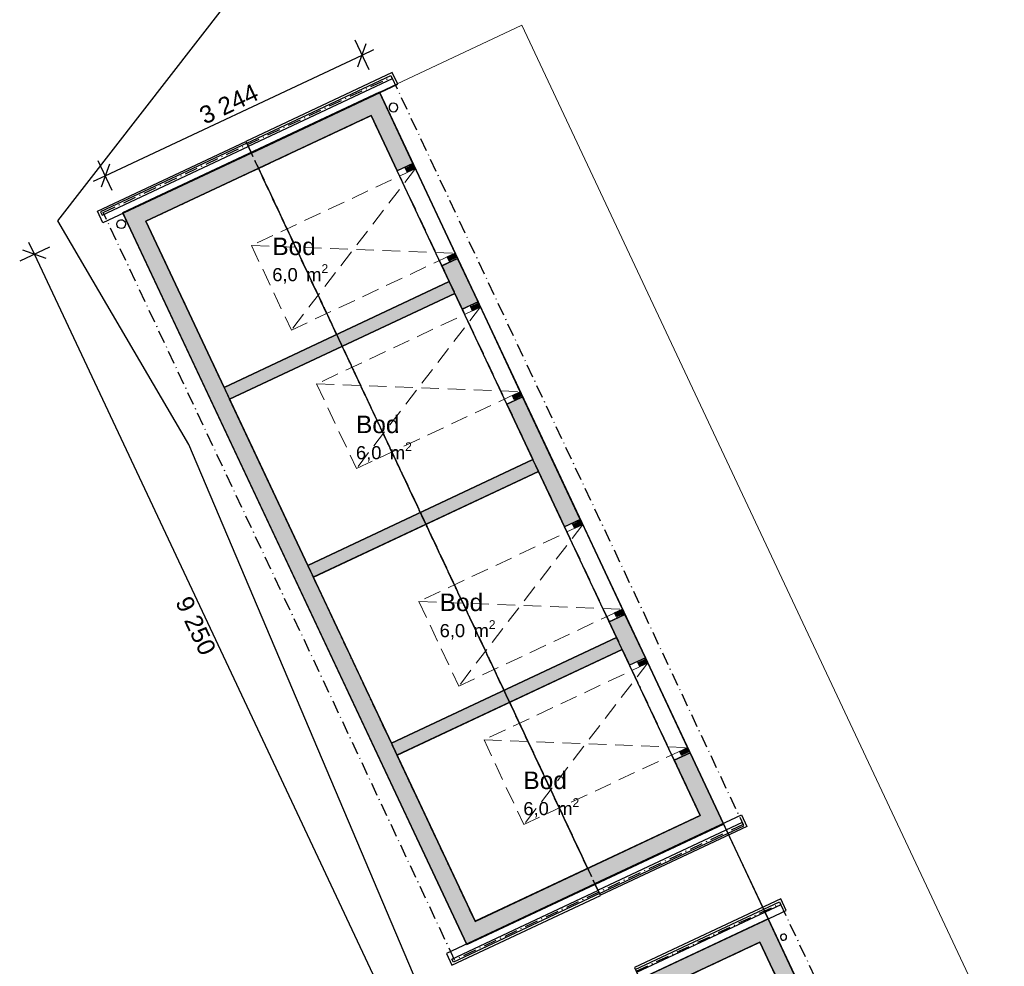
# Model space of a CAD drawing. Header units: millimetres. Extents: x 158466 to 263668, y 129175 to 189280.
# Tile 6 of 55: x 158466 to 169724, y 164740 to 175570. Entities that reach past the tile are written whole.
import ezdxf
from ezdxf.enums import TextEntityAlignment as Align

# ---------------------------------------------------------------- set-up
doc = ezdxf.new("R2010")
doc.units = ezdxf.units.MM
doc.header["$LTSCALE"] = 0.5
doc.header["$MEASUREMENT"] = 0
for name, pattern in [('Over snittplan', [520, 300, -100, 20, -100]), ('PLINE', [0]), ('Under snittplan', [600, 400, -200])]:
    doc.linetypes.add(name, pattern=pattern)
for name, color, linetype in [('231- Bærende yttervegger (Skravur)(Nye konstruksjoner)', 7, 'Continuous'), ('231- Bærende yttervegger(Nye konstruksjoner)', 7, 'Continuous'), ('24-- Innervegger (Skravur)(Nye konstruksjoner)', 7, 'Continuous'), ('24-- Innervegger(Nye konstruksjoner)', 7, 'Continuous'), ('244- Vinduer_ dører_ foldevegger(Nye konstruksjoner)', 7, 'Continuous'), ('252- Gulv på grunn_ bunnplate(Nye konstruksjoner)', 7, 'Continuous'), ('26-- Yttertak(Nye konstruksjoner)', 7, 'Continuous'), ('265- Gesimser_ takrenner og nedløp(Nye konstruksjoner)', 7, 'Continuous'), ('71-- Bearbeidet terreng(Nye konstruksjoner)', 7, 'Continuous'), ('842-M___1_100 Målsetting bygning(Nye konstruksjoner)', 7, 'Continuous'), ('862- M___BTA(Nye konstruksjoner)', 7, 'Continuous'), ('862- M___BTA(Polylinje)(Nye konstruksjoner)', 7, 'Continuous'), ('862- M___BTA(Tekst)(Nye konstruksjoner)', 7, 'Continuous'), ('862- M___Nettoareal(Nye konstruksjoner)', 7, 'Continuous'), ('862- M___Nettoareal(Polylinje)(Nye konstruksjoner)', 7, 'Continuous'), ('862- M___Nettoareal(Tekst)(Nye konstruksjoner)', 7, 'Continuous')]:
    doc.layers.add(name, color=color, linetype=linetype)
doc.layers.add('234- Vinduer_ dører_ porter(Nye konstruksjoner)', color=7, linetype='Continuous', lineweight=0)
doc.layers.add('256- Faste himlinger og overflatebehandling(Nye konstruksjoner)', color=7, linetype='Continuous', lineweight=0)
doc.styles.add('GENERATED_STYLE_1', font='arial.ttf')
doc.dimstyles.new('GENERATED_STYLE__1', dxfattribs={"dimtxt": 200, "dimasz": 190, "dimexe": 0.18, "dimexo": 0.0625, "dimgap": 0, "dimtad": 1, "dimdec": 0, "dimzin": 0, "dimdsep": 46, "dimtxsty": 'GENERATED_STYLE_1', "dimblk": 'ARROWHEAD_6', "dimblk1": 'ARROWHEAD_6', "dimblk2": 'ARROWHEAD_6', "dimcen": 0.09, "dimse1": 1, "dimse2": 1, "dimclrd": 256, "dimclre": 256, "dimclrt": 256, "dimadec": 1, "dimazin": 0, "dimtfac": 1, "dimtdec": 4, "dimtmove": 0, "dimatfit": 3, "dimfxl": 1, "dimtolj": 1, "dimtzin": 0, "dimarcsym": 0})
doc.dimstyles.new('GENERATED_STYLE__6', dxfattribs={"dimtxt": 200, "dimasz": 190, "dimexe": 0.18, "dimexo": 0.0625, "dimgap": 0, "dimtad": 3, "dimdec": 0, "dimzin": 0, "dimdsep": 46, "dimtxsty": 'GENERATED_STYLE_1', "dimblk": 'ARROWHEAD_6', "dimblk1": 'ARROWHEAD_6', "dimblk2": 'ARROWHEAD_6', "dimcen": 0.09, "dimse1": 1, "dimse2": 1, "dimclrd": 256, "dimclre": 256, "dimclrt": 256, "dimadec": 1, "dimazin": 0, "dimtfac": 1, "dimtdec": 4, "dimtmove": 0, "dimatfit": 3, "dimfxl": 1, "dimtolj": 1, "dimtzin": 0, "dimarcsym": 0})

# ---------------------------------------------------------------- blocks, each defined once
blk = doc.blocks.new('BTA boder ca.__3_1', base_point=(164317, 176566))
at = {"layer": '862- M___BTA(Polylinje)(Nye konstruksjoner)', "linetype": 'PLINE', "flags": 128}
blk.add_lwpolyline([(162580, 174740), (159643, 173360), (163578, 164988), (166514, 166368), (167024, 165282), (164088, 163902), (169235, 152951), (172171, 154331), (167024, 165282), (166386, 166640)], close=True, dxfattribs=at)
at = {"layer": '862- M___BTA(Tekst)(Nye konstruksjoner)', "insert": (163243, 176478), "char_height": 200, "attachment_point": 1, "style": 'GENERATED_STYLE_1'}
blk.add_mtext('\\A1;{\\pql;\\pt0,24100;\\fArial|b0|i0|c0|p0;\\W1.000000;69,3\\fArial|b0|i0|c0|p0;\\W1.000000;\\A1{\\H.66x;\\S^  ;}\\fArial|b0|i0|c0|p0;\\W1.000000; m\\fArial|b0|i0|c0|p0;\\W1.000000;\\A1{\\H.66x;\\S2^  ;}}', dxfattribs=at)
at = {"layer": '862- M___BTA(Tekst)(Nye konstruksjoner)', "style": 'GENERATED_STYLE_1'}
for tag, height, p in [('DUMMY_861', 250, (165391, 176919)), ('ROOM_NAME', 250, (163243, 176862)), ('DUMMY_862', 200, (163243, 176526))]:
    blk.add_attdef(tag, text='', height=height, dxfattribs=at).set_placement(p, align=Align.TOP_LEFT)
blk = doc.blocks.new('Bod_104_38_1', base_point=(161111, 171683))
at = {"layer": '862- M___Nettoareal(Polylinje)(Nye konstruksjoner)', "linetype": 'PLINE', "flags": 128}
blk.add_lwpolyline([(159909, 173264), (160803, 171363), (163377, 172573), (162484, 174474)], close=True, dxfattribs=at)
at = {"layer": '862- M___Nettoareal(Tekst)(Nye konstruksjoner)', "insert": (161354, 172772), "char_height": 150, "attachment_point": 1, "style": 'GENERATED_STYLE_1'}
blk.add_mtext('\\A1;{\\pql;\\pt0,24100;\\fArial|b0|i0|c0|p0;\\W1.000000;6,0\\fArial|b0|i0|c0|p0;\\W1.000000;\\A1{\\H.66x;\\S^  ;}\\fArial|b0|i0|c0|p0;\\W1.000000; m\\fArial|b0|i0|c0|p0;\\W1.000000;\\A1{\\H.66x;\\S2^  ;}}', dxfattribs=at)
at = {"layer": '862- M___Nettoareal(Tekst)(Nye konstruksjoner)', "style": 'GENERATED_STYLE_1'}
for tag, height, p in [('ROOM_NAME', 200, (161354, 173077)), ('DUMMY_861', 200, (161842, 173122)), ('DUMMY_862', 150, (161354, 172808))]:
    blk.add_attdef(tag, text='', height=height, dxfattribs=at).set_placement(p, align=Align.TOP_LEFT)
blk = doc.blocks.new('Bod_104_39_1', base_point=(162068, 169647))
at = {"layer": '862- M___Nettoareal(Polylinje)(Nye konstruksjoner)', "linetype": 'PLINE', "flags": 128}
blk.add_lwpolyline([(160866, 171228), (161760, 169327), (164334, 170537), (163441, 172437)], close=True, dxfattribs=at)
at = {"layer": '862- M___Nettoareal(Tekst)(Nye konstruksjoner)', "insert": (162311, 170735), "char_height": 150, "attachment_point": 1, "style": 'GENERATED_STYLE_1'}
blk.add_mtext('\\A1;{\\pql;\\pt0,24100;\\fArial|b0|i0|c0|p0;\\W1.000000;6,0\\fArial|b0|i0|c0|p0;\\W1.000000;\\A1{\\H.66x;\\S^  ;}\\fArial|b0|i0|c0|p0;\\W1.000000; m\\fArial|b0|i0|c0|p0;\\W1.000000;\\A1{\\H.66x;\\S2^  ;}}', dxfattribs=at)
at = {"layer": '862- M___Nettoareal(Tekst)(Nye konstruksjoner)', "style": 'GENERATED_STYLE_1'}
for tag, height, p in [('ROOM_NAME', 200, (162311, 171040)), ('DUMMY_861', 200, (162799, 171086)), ('DUMMY_862', 150, (162311, 170772))]:
    blk.add_attdef(tag, text='', height=height, dxfattribs=at).set_placement(p, align=Align.TOP_LEFT)
blk = doc.blocks.new('Bod_104_40_1', base_point=(163025, 167610))
at = {"layer": '862- M___Nettoareal(Polylinje)(Nye konstruksjoner)', "linetype": 'PLINE', "flags": 128}
blk.add_lwpolyline([(161823, 169191), (162717, 167291), (165291, 168500), (164398, 170401)], close=True, dxfattribs=at)
at = {"layer": '862- M___Nettoareal(Tekst)(Nye konstruksjoner)', "insert": (163268, 168699), "char_height": 150, "attachment_point": 1, "style": 'GENERATED_STYLE_1'}
blk.add_mtext('\\A1;{\\pql;\\pt0,24100;\\fArial|b0|i0|c0|p0;\\W1.000000;6,0\\fArial|b0|i0|c0|p0;\\W1.000000;\\A1{\\H.66x;\\S^  ;}\\fArial|b0|i0|c0|p0;\\W1.000000; m\\fArial|b0|i0|c0|p0;\\W1.000000;\\A1{\\H.66x;\\S2^  ;}}', dxfattribs=at)
at = {"layer": '862- M___Nettoareal(Tekst)(Nye konstruksjoner)', "style": 'GENERATED_STYLE_1'}
for tag, height, p in [('ROOM_NAME', 200, (163268, 169004)), ('DUMMY_861', 200, (163756, 169050)), ('DUMMY_862', 150, (163268, 168735))]:
    blk.add_attdef(tag, text='', height=height, dxfattribs=at).set_placement(p, align=Align.TOP_LEFT)
blk = doc.blocks.new('Bod_104_41_1', base_point=(163982, 165574))
at = {"layer": '862- M___Nettoareal(Polylinje)(Nye konstruksjoner)', "linetype": 'PLINE', "flags": 128}
blk.add_lwpolyline([(162780, 167155), (163674, 165254), (166248, 166464), (165355, 168365)], close=True, dxfattribs=at)
at = {"layer": '862- M___Nettoareal(Tekst)(Nye konstruksjoner)', "insert": (164225, 166663), "char_height": 150, "attachment_point": 1, "style": 'GENERATED_STYLE_1'}
blk.add_mtext('\\A1;{\\pql;\\pt0,24100;\\fArial|b0|i0|c0|p0;\\W1.000000;6,0\\fArial|b0|i0|c0|p0;\\W1.000000;\\A1{\\H.66x;\\S^  ;}\\fArial|b0|i0|c0|p0;\\W1.000000; m\\fArial|b0|i0|c0|p0;\\W1.000000;\\A1{\\H.66x;\\S2^  ;}}', dxfattribs=at)
at = {"layer": '862- M___Nettoareal(Tekst)(Nye konstruksjoner)', "style": 'GENERATED_STYLE_1'}
for tag, height, p in [('ROOM_NAME', 200, (164225, 166968)), ('DUMMY_861', 200, (164713, 167013)), ('DUMMY_862', 150, (164225, 166699))]:
    blk.add_attdef(tag, text='', height=height, dxfattribs=at).set_placement(p, align=Align.TOP_LEFT)
blk = doc.blocks.new('Bod_104_42_1', base_point=(165556, 162225))
at = {"layer": '862- M___Nettoareal(Polylinje)(Nye konstruksjoner)', "linetype": 'PLINE', "flags": 128}
blk.add_lwpolyline([(164354, 163806), (165247, 161906), (167821, 163115), (166928, 165016)], close=True, dxfattribs=at)
at = {"layer": '862- M___Nettoareal(Tekst)(Nye konstruksjoner)', "insert": (165799, 163314), "char_height": 150, "attachment_point": 1, "style": 'GENERATED_STYLE_1'}
blk.add_mtext('\\A1;{\\pql;\\pt0,24100;\\fArial|b0|i0|c0|p0;\\W1.000000;6,0\\fArial|b0|i0|c0|p0;\\W1.000000;\\A1{\\H.66x;\\S^  ;}\\fArial|b0|i0|c0|p0;\\W1.000000; m\\fArial|b0|i0|c0|p0;\\W1.000000;\\A1{\\H.66x;\\S2^  ;}}', dxfattribs=at)
at = {"layer": '862- M___Nettoareal(Tekst)(Nye konstruksjoner)', "style": 'GENERATED_STYLE_1'}
for tag, height, p in [('ROOM_NAME', 200, (165799, 163619)), ('DUMMY_861', 200, (166287, 163665)), ('DUMMY_862', 150, (165799, 163350))]:
    blk.add_attdef(tag, text='', height=height, dxfattribs=at).set_placement(p, align=Align.TOP_LEFT)
blk = doc.blocks.new('Garasjeport vippe[11]_1')
at = {"layer": '231- Bærende yttervegger (Skravur)(Nye konstruksjoner)', "linetype": 'Continuous'}
for points in [[(162969, 173912), (162878, 173869), (162899, 173824), (162990, 173866)], [(163376, 172810), (163466, 172853), (163445, 172898), (163355, 172855)]]:
    blk.add_hatch(color=256, dxfattribs=at).paths.add_polyline_path(points)
at = {"layer": '234- Vinduer_ dører_ porter(Nye konstruksjoner)', "linetype": 'Under snittplan'}
for p, q in [((162990, 173866), (161117, 172986)), ((162990, 173866), (161572, 172018)), ((161117, 172986), (161572, 172018)), ((161117, 172986), (163445, 172898)), ((161572, 172018), (163445, 172898))]:
    blk.add_line(p, q, dxfattribs=at)
at = {"layer": '244- Vinduer_ dører_ foldevegger(Nye konstruksjoner)', "linetype": 'PLINE'}
for p, q in [((162872, 173883), (162781, 173840)), ((162872, 173883), (162962, 173925)), ((162962, 173925), (162872, 173883)), ((162962, 173925), (162872, 173883)), ((162878, 173869), (162872, 173883)), ((162878, 173869), (162969, 173912)), ((162899, 173824), (162878, 173869)), ((162990, 173866), (162899, 173824)), ((162969, 173912), (162962, 173925)), ((162969, 173912), (162990, 173866)), ((163445, 172898), (162990, 173866)), ((163355, 172855), (163445, 172898)), ((163376, 172810), (163355, 172855)), ((163466, 172853), (163376, 172810)), ((163382, 172797), (163473, 172839)), ((163473, 172839), (163382, 172797)), ((163473, 172839), (163382, 172797)), ((163445, 172898), (163466, 172853)), ((163466, 172853), (163473, 172839)), ((163382, 172797), (163292, 172754)), ((163376, 172810), (163382, 172797))]:
    blk.add_line(p, q, dxfattribs=at)
blk = doc.blocks.new('Garasjeport vippe[12]_1')
at = {"layer": '231- Bærende yttervegger (Skravur)(Nye konstruksjoner)', "linetype": 'Continuous'}
for points in [[(163713, 172328), (163623, 172285), (163644, 172240), (163734, 172283)], [(164120, 171226), (164211, 171269), (164189, 171314), (164099, 171272)]]:
    blk.add_hatch(color=256, dxfattribs=at).paths.add_polyline_path(points)
at = {"layer": '234- Vinduer_ dører_ porter(Nye konstruksjoner)', "linetype": 'Under snittplan'}
for p, q in [((163734, 172283), (161861, 171402)), ((163734, 172283), (162316, 170434)), ((161861, 171402), (162316, 170434)), ((161861, 171402), (164189, 171314)), ((162316, 170434), (164189, 171314))]:
    blk.add_line(p, q, dxfattribs=at)
at = {"layer": '244- Vinduer_ dører_ foldevegger(Nye konstruksjoner)', "linetype": 'PLINE'}
for p, q in [((163616, 172299), (163526, 172256)), ((163616, 172299), (163707, 172341)), ((163707, 172341), (163616, 172299)), ((163707, 172341), (163616, 172299)), ((163623, 172285), (163616, 172299)), ((163623, 172285), (163713, 172328)), ((163644, 172240), (163623, 172285)), ((163734, 172283), (163644, 172240)), ((163713, 172328), (163707, 172341)), ((163713, 172328), (163734, 172283)), ((164189, 171314), (163734, 172283)), ((164099, 171272), (164189, 171314)), ((164120, 171226), (164099, 171272)), ((164211, 171269), (164120, 171226)), ((164127, 171213), (164217, 171255)), ((164217, 171255), (164127, 171213)), ((164217, 171255), (164127, 171213)), ((164189, 171314), (164211, 171269)), ((164211, 171269), (164217, 171255)), ((164127, 171213), (164036, 171170)), ((164120, 171226), (164127, 171213))]:
    blk.add_line(p, q, dxfattribs=at)
blk = doc.blocks.new('Garasjeport vippe[13]_1')
at = {"layer": '231- Bærende yttervegger (Skravur)(Nye konstruksjoner)', "linetype": 'Continuous'}
for points in [[(164883, 169839), (164792, 169796), (164813, 169751), (164904, 169794)], [(165290, 168738), (165380, 168780), (165359, 168825), (165269, 168783)]]:
    blk.add_hatch(color=256, dxfattribs=at).paths.add_polyline_path(points)
at = {"layer": '234- Vinduer_ dører_ porter(Nye konstruksjoner)', "linetype": 'Under snittplan'}
for p, q in [((164904, 169794), (163031, 168913)), ((164904, 169794), (163486, 167945)), ((163031, 168913), (163486, 167945)), ((163031, 168913), (165359, 168825)), ((163486, 167945), (165359, 168825))]:
    blk.add_line(p, q, dxfattribs=at)
at = {"layer": '244- Vinduer_ dører_ foldevegger(Nye konstruksjoner)', "linetype": 'PLINE'}
for p, q in [((164786, 169810), (164695, 169768)), ((164786, 169810), (164876, 169853)), ((164876, 169853), (164786, 169810)), ((164876, 169853), (164786, 169810)), ((164792, 169796), (164786, 169810)), ((164792, 169796), (164883, 169839)), ((164813, 169751), (164792, 169796)), ((164904, 169794), (164813, 169751)), ((164883, 169839), (164876, 169853)), ((164883, 169839), (164904, 169794)), ((165359, 168825), (164904, 169794)), ((165269, 168783), (165359, 168825)), ((165290, 168738), (165269, 168783)), ((165380, 168780), (165290, 168738)), ((165296, 168724), (165387, 168767)), ((165387, 168767), (165296, 168724)), ((165387, 168767), (165296, 168724)), ((165359, 168825), (165380, 168780)), ((165380, 168780), (165387, 168767)), ((165296, 168724), (165206, 168681)), ((165290, 168738), (165296, 168724))]:
    blk.add_line(p, q, dxfattribs=at)
blk = doc.blocks.new('Garasjeport vippe[14]_1')
at = {"layer": '231- Bærende yttervegger (Skravur)(Nye konstruksjoner)', "linetype": 'Continuous'}
for points in [[(165627, 168255), (165536, 168213), (165558, 168168), (165648, 168210)], [(166034, 167154), (166125, 167197), (166103, 167242), (166013, 167199)]]:
    blk.add_hatch(color=256, dxfattribs=at).paths.add_polyline_path(points)
at = {"layer": '234- Vinduer_ dører_ porter(Nye konstruksjoner)', "linetype": 'Under snittplan'}
for p, q in [((165648, 168210), (163775, 167330)), ((165648, 168210), (164230, 166361)), ((163775, 167330), (164230, 166361)), ((163775, 167330), (166103, 167242)), ((164230, 166361), (166103, 167242))]:
    blk.add_line(p, q, dxfattribs=at)
at = {"layer": '244- Vinduer_ dører_ foldevegger(Nye konstruksjoner)', "linetype": 'PLINE'}
for p, q in [((165530, 168226), (165440, 168184)), ((165530, 168226), (165621, 168269)), ((165621, 168269), (165530, 168226)), ((165621, 168269), (165530, 168226)), ((165536, 168213), (165530, 168226)), ((165536, 168213), (165627, 168255)), ((165558, 168168), (165536, 168213)), ((165648, 168210), (165558, 168168)), ((165627, 168255), (165621, 168269)), ((165627, 168255), (165648, 168210)), ((166103, 167242), (165648, 168210)), ((166013, 167199), (166103, 167242)), ((166034, 167154), (166013, 167199)), ((166125, 167197), (166034, 167154)), ((166103, 167242), (166125, 167197)), ((166125, 167197), (166131, 167183)), ((166040, 167140), (165950, 167098)), ((166034, 167154), (166040, 167140)), ((166040, 167140), (166131, 167183)), ((166131, 167183), (166040, 167140)), ((166131, 167183), (166040, 167140))]:
    blk.add_line(p, q, dxfattribs=at)
blk = doc.blocks.new('Nedløp kompleks[182]_1', base_point=(167168, 165058))
at = {"layer": '265- Gesimser_ takrenner og nedløp(Nye konstruksjoner)', "linetype": 'PLINE', "flags": 128}
blk.add_lwpolyline([(167185, 165105, 1), (167215, 165041, 1)], format="xyb", close=True, dxfattribs=at)
blk = doc.blocks.new('Nedløp kompleks[183]_1', base_point=(162721, 174556))
at = {"layer": '265- Gesimser_ takrenner og nedløp(Nye konstruksjoner)', "linetype": 'PLINE', "flags": 128}
blk.add_lwpolyline([(162718, 174610, 1), (162760, 174519, 1)], format="xyb", close=True, dxfattribs=at)
blk = doc.blocks.new('Nedløp kompleks[190]_1', base_point=(159645, 173240))
at = {"layer": '265- Gesimser_ takrenner og nedløp(Nye konstruksjoner)', "linetype": 'PLINE', "flags": 128}
blk.add_lwpolyline([(159605, 173277, -1), (159648, 173186, -1)], format="xyb", close=True, dxfattribs=at)
blk = doc.blocks.new('Vindski[191]_1', base_point=(159399, 173353))
at = {"layer": '265- Gesimser_ takrenner og nedløp(Nye konstruksjoner)', "linetype": 'PLINE'}
for p, q in [((161062, 174156), (159391, 173371)), ((159408, 173334), (161079, 174120)), ((159391, 173371), (159408, 173334))]:
    blk.add_line(p, q, dxfattribs=at)
at = {"layer": '265- Gesimser_ takrenner og nedløp(Nye konstruksjoner)', "linetype": 'PLINE', "flags": 128}
blk.add_lwpolyline([(161115, 174043), (159417, 173245), (159354, 173379), (161052, 174177)], close=True, dxfattribs=at)
blk = doc.blocks.new('Vindski[192]_1', base_point=(162719, 174912))
at = {"layer": '265- Gesimser_ takrenner og nedløp(Nye konstruksjoner)', "linetype": 'PLINE'}
for p, q in [((161062, 174156), (162710, 174930)), ((162727, 174894), (161079, 174120)), ((162710, 174930), (162727, 174894))]:
    blk.add_line(p, q, dxfattribs=at)
at = {"layer": '265- Gesimser_ takrenner og nedløp(Nye konstruksjoner)', "linetype": 'PLINE', "flags": 128}
blk.add_lwpolyline([(161115, 174043), (162790, 174830), (162727, 174964), (161052, 174177)], close=True, dxfattribs=at)
blk = doc.blocks.new('Vindski[194]_1', base_point=(167160, 165461))
at = {"layer": '265- Gesimser_ takrenner og nedløp(Nye konstruksjoner)', "linetype": 'PLINE'}
for p, q in [((165503, 164705), (167152, 165479)), ((167169, 165443), (165520, 164668)), ((167152, 165479), (167169, 165443))]:
    blk.add_line(p, q, dxfattribs=at)
at = {"layer": '265- Gesimser_ takrenner og nedløp(Nye konstruksjoner)', "linetype": 'PLINE', "flags": 128}
blk.add_lwpolyline([(165557, 164591), (167231, 165378), (167169, 165512), (165494, 164725)], close=True, dxfattribs=at)
blk = doc.blocks.new('Vindski[195]_1', base_point=(163416, 164805))
at = {"layer": '265- Gesimser_ takrenner og nedløp(Nye konstruksjoner)', "linetype": 'PLINE'}
for p, q in [((163408, 164823), (165078, 165608)), ((165095, 165572), (163425, 164787)), ((163425, 164787), (163408, 164823))]:
    blk.add_line(p, q, dxfattribs=at)
at = {"layer": '265- Gesimser_ takrenner og nedløp(Nye konstruksjoner)', "linetype": 'PLINE', "flags": 128}
blk.add_lwpolyline([(165042, 165685), (163345, 164888), (163408, 164754), (165105, 165551)], close=True, dxfattribs=at)
blk = doc.blocks.new('Vindski[196]_1', base_point=(166735, 166365))
at = {"layer": '265- Gesimser_ takrenner og nedløp(Nye konstruksjoner)', "linetype": 'PLINE'}
for p, q in [((166727, 166383), (165079, 165609)), ((165096, 165572), (166744, 166347)), ((166744, 166347), (166727, 166383))]:
    blk.add_line(p, q, dxfattribs=at)
at = {"layer": '265- Gesimser_ takrenner og nedløp(Nye konstruksjoner)', "linetype": 'PLINE', "flags": 128}
blk.add_lwpolyline([(165042, 165686), (166717, 166473), (166780, 166339), (165105, 165552)], close=True, dxfattribs=at)
blk = doc.blocks.new('*D415')
at = {"layer": '842-M___1_100 Målsetting bygning(Nye konstruksjoner)', "linetype": 'PLINE', "transparency": 16777216}
for p, q in [((162570, 164515), (158635, 172886)), ((162739, 164594), (162400, 164435)), ((162437, 164563), (162703, 164467)), ((163080, 163429), (162570, 164515)), ((163250, 163508), (162910, 163349)), ((162947, 163477), (163213, 163381)), ((168227, 152478), (163080, 163429))]:
    blk.add_line(p, q, dxfattribs=at)
at = {"layer": '842-M___1_100 Målsetting bygning(Nye konstruksjoner)', "transparency": 16777216, "insert": (162462, 164180), "char_height": 200, "attachment_point": 7, "rotation": 295.1716, "style": 'GENERATED_STYLE_1'}
blk.add_mtext('\\A1;{\\pql;\\fArial|b0|i0|c0|p0;\\W1.000000;1\xa0200}', dxfattribs=at)
blk = doc.blocks.new('ARROWHEAD_6')
at = {"linetype": 'Continuous'}
for p, q in [((0, 0), (-1, 0)), ((-0.5, -0.5), (0.5, 0.5))]:
    blk.add_line(p, q, dxfattribs=at)
blk = doc.blocks.new('*D416')
at = {"layer": '842-M___1_100 Målsetting bygning(Nye konstruksjoner)', "linetype": 'PLINE', "transparency": 16777216}
for p, q in [((158805, 172966), (158466, 172806)), ((158769, 172838), (158502, 172934)), ((158635, 172886), (158572, 173022)), ((162570, 164515), (158635, 172886)), ((162437, 164563), (162703, 164467))]:
    blk.add_line(p, q, dxfattribs=at)
at = {"layer": '842-M___1_100 Målsetting bygning(Nye konstruksjoner)', "transparency": 16777216, "insert": (160239, 168909), "char_height": 200, "attachment_point": 7, "rotation": 295.1716, "style": 'GENERATED_STYLE_1'}
blk.add_mtext('\\A1;{\\pql;\\fArial|b0|i0|c0|p0;\\W1.000000;9\xa0250}', dxfattribs=at)
blk = doc.blocks.new('*D417')
at = {"layer": '842-M___1_100 Målsetting bygning(Nye konstruksjoner)', "linetype": 'PLINE', "transparency": 16777216}
for p, q in [((162460, 174995), (162300, 175334)), ((162332, 175031), (162428, 175297)), ((162380, 175164), (162516, 175228)), ((159444, 173785), (162380, 175164)), ((159524, 173615), (159364, 173954)), ((159492, 173918), (159396, 173652)), ((159308, 173721), (159444, 173785))]:
    blk.add_line(p, q, dxfattribs=at)
at = {"layer": '842-M___1_100 Målsetting bygning(Nye konstruksjoner)', "transparency": 16777216, "insert": (160584, 174365), "char_height": 200, "attachment_point": 7, "rotation": 25.1716, "style": 'GENERATED_STYLE_1'}
blk.add_mtext('\\A1;{\\pql;\\fArial|b0|i0|c0|p0;\\W1.000000;3\xa0244}', dxfattribs=at)

msp = doc.modelspace()

# ---------------------------------------------------------------- hatches: boundary and pattern name
at = {"layer": '231- Bærende yttervegger (Skravur)(Nye konstruksjoner)', "linetype": 'Continuous'}
for points in [[(162398.5, 174654.7), (162483.6, 174473.7), (162579.5, 174739.8)], [(162483.6, 174473.7), (162664.6, 174558.8), (162579.5, 174739.8)], [(162398.5, 174654.7), (159824.4, 173445), (159909.5, 173264), (162483.6, 174473.7)], [(162664.6, 174558.8), (162483.6, 174473.7), (162781.3, 173840.2), (162962.3, 173925.2)], [(159643.4, 173359.9), (159909.5, 173264), (159824.4, 173445)], [(159909.5, 173264), (159643.4, 173359.9), (159728.5, 173178.9)], [(159728.5, 173178.9), (161642.5, 169106.3), (161823.5, 169191.3), (159909.5, 173264)], [(163291.7, 172754.1), (163525.6, 172256.4), (163706.7, 172341.4), (163472.7, 172839.2)], [(164217, 171255.4), (164036, 171170.3), (164397.6, 170401), (164578.6, 170486.1)], [(164578.6, 170486.1), (164397.6, 170401), (164695.3, 169767.5), (164876.3, 169852.6)], [(163673.7, 165254.4), (161823.5, 169191.3), (161642.5, 169106.3), (163492.7, 165169.3)], [(165205.7, 168681.5), (165439.5, 168183.9), (165620.5, 168269), (165386.7, 168766.5)], [(166130.9, 167183), (165949.9, 167097.9), (166332.8, 166283.1), (166513.8, 166368.2)], [(163758.7, 165073.4), (166332.8, 166283.1), (166247.8, 166464.1), (163673.7, 165254.4)], [(166843.2, 165197.1), (166928.3, 165016.1), (167024.2, 165282.1)], [(166928.3, 165016.1), (167109.3, 165101.1), (167024.2, 165282.1)], [(163673.7, 165254.4), (163492.7, 165169.3), (163577.7, 164988.3)], [(163673.7, 165254.4), (163577.7, 164988.3), (163758.7, 165073.4)], [(166843.2, 165197.1), (164269.1, 163987.4), (164354.2, 163806.3), (166928.3, 165016.1)], [(167109.3, 165101.1), (166928.3, 165016.1), (167226, 164382.5), (167407, 164467.6)]]:
    msp.add_hatch(color=256, dxfattribs=at).paths.add_polyline_path(points)
at = {"layer": '24-- Innervegger (Skravur)(Nye konstruksjoner)', "linetype": 'Continuous'}
for points in [[(163376.8, 172573.1), (160802.7, 171363.4), (160866.5, 171227.7), (163440.6, 172437.4)], [(164333.8, 170536.8), (161759.7, 169327.1), (161823.5, 169191.3), (164397.6, 170401)], [(165290.8, 168500.5), (162716.7, 167290.7), (162780.5, 167155), (165354.6, 168364.7)]]:
    msp.add_hatch(color=256, dxfattribs=at).paths.add_polyline_path(points)

# ---------------------------------------------------------------- linework, layer by layer
at = {"layer": '231- Bærende yttervegger(Nye konstruksjoner)', "linetype": 'PLINE'}
for p, q in [((162871.8, 173882.7), (162781.3, 173840.2)), ((162962.3, 173925.2), (162871.8, 173882.7)), ((163472.7, 172839.2), (163382.2, 172796.7)), ((163382.2, 172796.7), (163291.7, 172754.1)), ((163616.1, 172298.9), (163525.6, 172256.4)), ((163706.7, 172341.4), (163616.1, 172298.9)), ((164217, 171255.4), (164126.5, 171212.9)), ((164126.5, 171212.9), (164036, 171170.3)), ((164785.8, 169810), (164695.3, 169767.5)), ((164876.3, 169852.6), (164785.8, 169810)), ((165386.7, 168766.5), (165296.2, 168724)), ((165296.2, 168724), (165205.7, 168681.5)), ((165530, 168226.5), (165439.5, 168183.9)), ((165620.5, 168269), (165530, 168226.5)), ((166040.4, 167140.4), (165949.9, 167097.9)), ((166130.9, 167183), (166040.4, 167140.4))]:
    msp.add_line(p, q, dxfattribs=at)
at = {"layer": '231- Bærende yttervegger(Nye konstruksjoner)', "linetype": 'PLINE', "flags": 128}
for points in [[(162579.5, 174739.8), (162398.5, 174654.7)], [(162962.3, 173925.2), (162579.5, 174739.8)], [(162398.5, 174654.7), (159643.4, 173359.9)], [(159909.5, 173264), (162483.6, 174473.7)], [(162483.6, 174473.7), (162781.3, 173840.2)], [(159643.4, 173359.9), (159728.5, 173178.9)], [(159728.5, 173178.9), (161642.5, 169106.3)], [(160802.7, 171363.4), (159909.5, 173264)], [(163706.7, 172341.4), (163472.7, 172839.2)], [(163291.7, 172754.1), (163376.8, 172573.1)], [(163440.6, 172437.4), (163525.6, 172256.4)], [(164578.6, 170486.1), (164217, 171255.4)], [(161759.7, 169327.1), (160866.5, 171227.7)], [(164036, 171170.3), (164333.8, 170536.8)], [(164876.3, 169852.6), (164578.6, 170486.1)], [(164397.6, 170401), (164695.3, 169767.5)], [(161642.5, 169106.3), (163577.7, 164988.3)], [(162716.7, 167290.7), (161823.5, 169191.3)], [(165620.5, 168269), (165386.7, 168766.5)], [(165205.7, 168681.5), (165290.8, 168500.5)], [(165354.6, 168364.7), (165439.5, 168183.9)], [(163673.7, 165254.4), (162780.5, 167155)], [(165949.9, 167097.9), (166247.8, 166464.1)], [(166513.8, 166368.2), (166130.9, 167183)], [(166247.8, 166464.1), (163673.7, 165254.4)], [(166332.8, 166283.1), (166513.8, 166368.2)], [(163758.7, 165073.4), (166332.8, 166283.1)], [(167024.2, 165282.1), (166843.2, 165197.1)], [(167407, 164467.6), (167024.2, 165282.1)], [(166843.2, 165197.1), (164088.1, 163902.3)], [(163577.7, 164988.3), (163758.7, 165073.4)], [(164354.2, 163806.3), (166928.3, 165016.1)], [(166928.3, 165016.1), (167226, 164382.5)]]:
    msp.add_lwpolyline(points, dxfattribs=at)
at = {"layer": '24-- Innervegger(Nye konstruksjoner)', "linetype": 'PLINE', "flags": 128}
for points in [[(163376.8, 172573.1), (160802.7, 171363.4)], [(160866.5, 171227.7), (163440.6, 172437.4)], [(164333.8, 170536.8), (161759.7, 169327.1)], [(161823.5, 169191.3), (164397.6, 170401)], [(165290.8, 168500.5), (162716.7, 167290.7)], [(162780.5, 167155), (165354.6, 168364.7)]]:
    msp.add_lwpolyline(points, dxfattribs=at)
at = {"layer": '252- Gulv på grunn_ bunnplate(Nye konstruksjoner)', "linetype": 'PLINE', "flags": 128}
for points in [[(159643.4, 173359.9), (162579.5, 174739.8), (166513.8, 166368.2), (163577.7, 164988.3)], [(162579.5, 174739.8), (162962.3, 173925.2), (162781.3, 173840.2), (162483.6, 174473.7), (159909.5, 173264), (163673.7, 165254.4), (166247.8, 166464.1), (165949.9, 167097.9), (166130.9, 167183), (166513.8, 166368.2), (163577.7, 164988.3), (159643.4, 173359.9)], [(163472.7, 172839.2), (163706.7, 172341.4), (163525.6, 172256.4), (163291.7, 172754.1)], [(164217, 171255.4), (164876.3, 169852.6), (164695.3, 169767.5), (164036, 171170.3)], [(165205.7, 168681.5), (165386.7, 168766.5), (165620.5, 168269), (165439.5, 168183.9)], [(164088.1, 163902.3), (167024.2, 165282.1), (172170.7, 154331.2), (169234.6, 152951.3)], [(167024.2, 165282.1), (167407, 164467.6), (167226, 164382.5), (166928.3, 165016.1), (164354.2, 163806.3), (169330.6, 153217.4), (171904.7, 154427.1), (171315.6, 155680.6), (171496.6, 155765.7), (172170.7, 154331.2), (169234.6, 152951.3), (164088.1, 163902.3)]]:
    msp.add_lwpolyline(points, close=True, dxfattribs=at)
at = {"layer": '256- Faste himlinger og overflatebehandling(Nye konstruksjoner)', "linetype": 'PLINE', "flags": 128}
for points in [[(162579.5, 174739.8), (164208.6, 175505.4)], [(164208.6, 175505.4), (173851.1, 154987.7)], [(172708.1, 153187.7), (162579.5, 174739.8)]]:
    msp.add_lwpolyline(points, dxfattribs=at)
at = {"layer": '26-- Yttertak(Nye konstruksjoner)', "linetype": 'Over snittplan', "flags": 128}
for points in [[(161068.9, 174140.4), (162718, 174915.4)], [(162718, 174915.4), (166737.4, 166362.7)], [(161196.5, 173868.9), (162483.6, 174473.7)], [(162483.6, 174473.7), (166247.8, 166464.1)], [(159419.9, 173365.4), (161068.9, 174140.4)], [(161068.9, 174140.4), (165088.3, 165587.8)], [(165088.3, 165587.8), (161068.9, 174140.4)], [(159909.5, 173264), (161196.5, 173868.9)], [(161196.5, 173868.9), (164960.7, 165859.3)], [(164960.7, 165859.3), (161196.5, 173868.9)], [(163439.3, 164812.8), (159419.9, 173365.4)], [(163673.7, 165254.4), (159909.5, 173264)], [(166247.8, 166464.1), (164960.7, 165859.3)], [(166737.4, 166362.7), (165088.3, 165587.8)], [(164960.7, 165859.3), (163673.7, 165254.4)], [(165088.3, 165587.8), (163439.3, 164812.8)], [(165513.6, 164682.7), (167162.7, 165457.7)], [(167162.7, 165457.7), (172396.4, 154321.2)], [(165641.2, 164411.2), (166928.3, 165016.1)], [(166928.3, 165016.1), (171904.7, 154427.1)]]:
    msp.add_lwpolyline(points, dxfattribs=at)
at = {"layer": '71-- Bearbeidet terreng(Nye konstruksjoner)', "linetype": 'PLINE', "flags": 128}
for points in [[(158900, 173269.9), (162415, 177799.9), (167490, 181409.9), (168730, 182179.9), (170210, 182699.9), (173855.1, 184718.3), (192712.9, 187987.7), (194844.9, 187987.7), (201770.2, 186349.4), (200978.9, 150987.7), (172708.1, 150987.7)], [(169534, 150987.7), (165080, 159659.9), (160400, 170709.9), (158900, 173269.9)]]:
    msp.add_lwpolyline(points, dxfattribs=at)

# ---------------------------------------------------------------- block references
at = {"layer": '244- Vinduer_ dører_ foldevegger(Nye konstruksjoner)', "linetype": 'PLINE'}
for name in ['Garasjeport vippe[11]_1', 'Garasjeport vippe[12]_1', 'Garasjeport vippe[13]_1', 'Garasjeport vippe[14]_1']:
    msp.add_blockref(name, (0, 0), dxfattribs=at)
at = {"layer": '265- Gesimser_ takrenner og nedløp(Nye konstruksjoner)', "linetype": 'PLINE'}
for name, p in [('Vindski[192]_1', (162718.6, 174912.3)), ('Nedløp kompleks[183]_1', (162721, 174556.2)), ('Vindski[191]_1', (159399.3, 173352.5)), ('Nedløp kompleks[190]_1', (159644.5, 173240.1)), ('Vindski[196]_1', (166735.4, 166365.2)), ('Vindski[195]_1', (163416.2, 164805.1)), ('Vindski[194]_1', (167160.3, 165461)), ('Nedløp kompleks[182]_1', (167168.2, 165058.2))]:
    msp.add_blockref(name, p, dxfattribs=at)
at = {"layer": '862- M___BTA(Nye konstruksjoner)', "linetype": 'Continuous'}
msp.add_blockref('BTA boder ca.__3_1', (164317, 176565.7), dxfattribs=at)
at = {"layer": '862- M___Nettoareal(Nye konstruksjoner)', "linetype": 'Continuous'}
ref = msp.add_blockref('Bod_104_38_1', (161110.9, 171683), dxfattribs=at)
ref.add_attrib('ROOM_NAME', 'Bod', dxfattribs={"layer": '862- M___Nettoareal(Tekst)(Nye konstruksjoner)', "color": 7, "height": 200, "style": 'GENERATED_STYLE_1'}).set_placement((161354.3, 173076.6), align=Align.TOP_LEFT)
ref = msp.add_blockref('Bod_104_39_1', (162067.9, 169646.7), dxfattribs=at)
ref.add_attrib('ROOM_NAME', 'Bod', dxfattribs={"layer": '862- M___Nettoareal(Tekst)(Nye konstruksjoner)', "color": 7, "height": 200, "style": 'GENERATED_STYLE_1'}).set_placement((162311.3, 171040.2), align=Align.TOP_LEFT)
ref = msp.add_blockref('Bod_104_40_1', (163024.8, 167610.3), dxfattribs=at)
ref.add_attrib('ROOM_NAME', 'Bod', dxfattribs={"layer": '862- M___Nettoareal(Tekst)(Nye konstruksjoner)', "color": 7, "height": 200, "style": 'GENERATED_STYLE_1'}).set_placement((163268.3, 169003.9), align=Align.TOP_LEFT)
ref = msp.add_blockref('Bod_104_41_1', (163981.8, 165574), dxfattribs=at)
ref.add_attrib('ROOM_NAME', 'Bod', dxfattribs={"layer": '862- M___Nettoareal(Tekst)(Nye konstruksjoner)', "color": 7, "height": 200, "style": 'GENERATED_STYLE_1'}).set_placement((164225.3, 166967.6), align=Align.TOP_LEFT)
ref = msp.add_blockref('Bod_104_42_1', (165555.6, 162225.4), dxfattribs=at)
ref.add_attrib('ROOM_NAME', 'Bod', dxfattribs={"layer": '862- M___Nettoareal(Tekst)(Nye konstruksjoner)', "color": 7, "height": 200, "style": 'GENERATED_STYLE_1'}).set_placement((165799, 163618.9), align=Align.TOP_LEFT)

# ---------------------------------------------------------------- dimensions: what is measured, and where the dimension line sits
at = {"layer": '842-M___1_100 Målsetting bygning(Nye konstruksjoner)', "linetype": 'Continuous'}
for base, p1, p2, angle, dimstyle, picture, middle, turn in [((162380, 175164.4), (159643.4, 173359.9), (162579.5, 174739.8), 25.17161, 'GENERATED_STYLE__1', '*D417', (160852.3, 174601.1), 25.17161), ((158635.5, 172886.2), (163577.7, 164988.3), (159643.4, 173359.9), 115.1716, 'GENERATED_STYLE__6', '*D416', (160475.9, 168641), 295.1716), ((162569.8, 164514.6), (164088.1, 163902.3), (163577.7, 164988.3), 115.1716, 'GENERATED_STYLE__6', '*D415', (162698.2, 163912.2), 295.1716)]:
    dim = msp.add_linear_dim(base=base, p1=p1, p2=p2, angle=angle, dimstyle=dimstyle, dxfattribs=at)
    dim.commit()
    dim.dimension.update_dxf_attribs({"geometry": picture, "text_midpoint": middle, "dimtype": 160, "text_rotation": turn})

doc.saveas('drawing.dxf')
